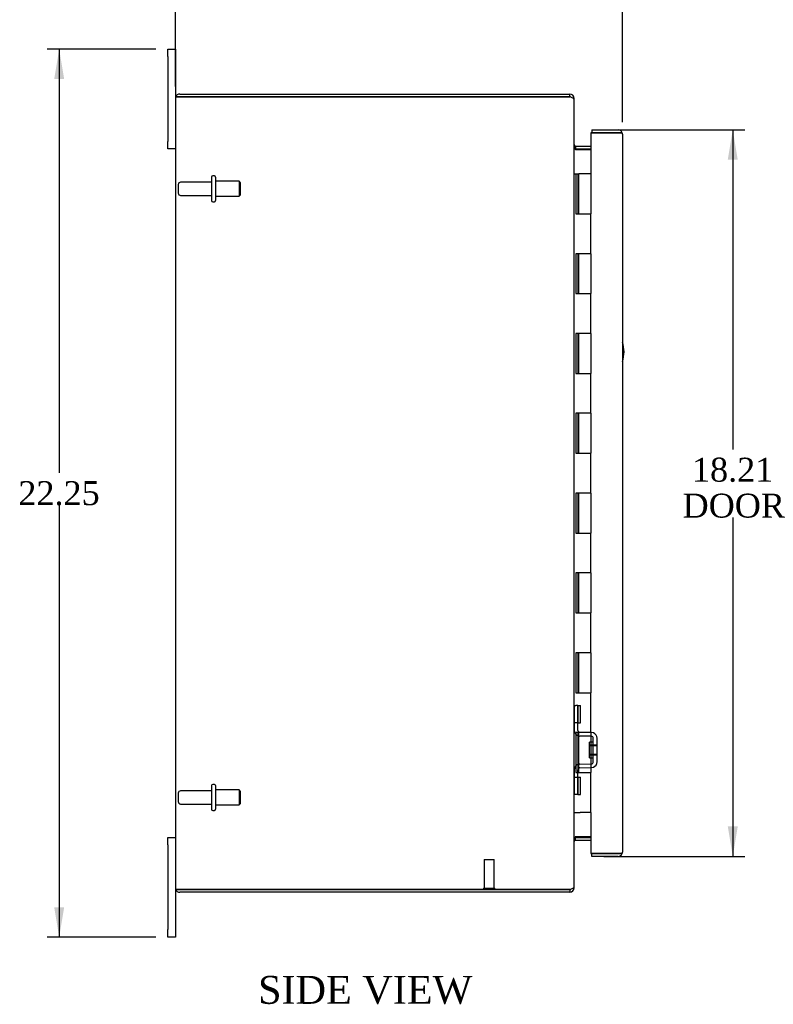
# Model space of a CAD drawing. Header units: inches. Extents: x 4 to 119, y 3 to 79.
# Tile 1 of 8: x 4 to 23, y 26 to 51. Entities that reach past the tile are written whole.
import ezdxf
from ezdxf.enums import TextEntityAlignment as Align

# ---------------------------------------------------------------- set-up
doc = ezdxf.new("R2010")
doc.units = ezdxf.units.IN
doc.header["$MEASUREMENT"] = 0
for name, color, linetype in [('COM40153-1', 7, 'CONTINUOUS'), ('COM42780', 7, 'CONTINUOUS'), ('COM48451', 7, 'CONTINUOUS'), ('COM71780-6', 7, 'CONTINUOUS'), ('DEFAULT', 7, 'CONTINUOUS'), ('FET07710', 7, 'CONTINUOUS'), ('HNG10620-16B', 7, 'CONTINUOUS'), ('HNG10620-16C', 7, 'CONTINUOUS'), ('STD21878', 7, 'CONTINUOUS'), ('STD26094', 7, 'CONTINUOUS')]:
    doc.layers.add(name, color=color, linetype=linetype)
doc.styles.add('SEACAD_TIMES_NEW_ROMAN', font='times.ttf')

# ---------------------------------------------------------------- blocks, each defined once
blk = doc.blocks.new('GDIMGGROUP5')
at = {"layer": 'DEFAULT', "linetype": 'Continuous'}
for points in [[(8.768, 52.888), (8.018, 52.763), (8.768, 52.638)], [(18.478, 52.888), (18.478, 52.638), (19.228, 52.763)]]:
    blk.add_hatch(color=136, dxfattribs=at).paths.add_polyline_path(points)
at = {"layer": 'DEFAULT', "color": 136, "linetype": 'Continuous'}
for p, q in [((8.018, 49.197), (8.018, 53.063)), ((19.228, 48.3), (19.228, 53.063)), ((8.018, 52.763), (12.39, 52.763)), ((14.857, 52.763), (19.228, 52.763))]:
    blk.add_line(p, q, dxfattribs=at)
at = {"layer": 'DEFAULT', "color": 136, "linetype": 'Continuous', "style": 'SEACAD_TIMES_NEW_ROMAN'}
blk.add_text('11.21', height=0.6, dxfattribs=at).set_placement((12.6, 53.063), align=Align.TOP_LEFT)
blk = doc.blocks.new('GDIMGGROUP6')
at = {"layer": 'DEFAULT', "linetype": 'Continuous'}
for points in [[(4.98, 49.38), (5.23, 49.38), (5.105, 50.13)], [(4.98, 28.63), (5.105, 27.88), (5.23, 28.63)]]:
    blk.add_hatch(color=136, dxfattribs=at).paths.add_polyline_path(points)
at = {"layer": 'DEFAULT', "color": 136, "linetype": 'Continuous'}
for p, q in [((7.531, 50.13), (4.805, 50.13)), ((5.105, 50.13), (5.105, 39.515)), ((5.105, 38.705), (5.105, 27.88)), ((7.531, 27.88), (4.805, 27.88))]:
    blk.add_line(p, q, dxfattribs=at)
at = {"layer": 'DEFAULT', "color": 136, "linetype": 'Continuous', "style": 'SEACAD_TIMES_NEW_ROMAN'}
blk.add_text('22.25', height=0.6, dxfattribs=at).set_placement((4.081, 39.305), align=Align.TOP_LEFT)
blk = doc.blocks.new('GDIMGGROUP21')
at = {"layer": 'DEFAULT', "linetype": 'Continuous'}
for points in [[(22.119, 47.358), (21.994, 48.108), (21.869, 47.358)], [(22.119, 30.653), (21.869, 30.653), (21.994, 29.903)]]:
    blk.add_hatch(color=136, dxfattribs=at).paths.add_polyline_path(points)
at = {"layer": 'DEFAULT', "color": 136, "linetype": 'Continuous'}
for p, q in [((18.761, 48.108), (22.294, 48.108)), ((21.994, 48.108), (21.994, 40.102)), ((21.994, 38.392), (21.994, 29.903)), ((18.761, 29.903), (22.294, 29.903))]:
    blk.add_line(p, q, dxfattribs=at)
at = {"layer": 'DEFAULT', "color": 136, "linetype": 'Continuous', "style": 'SEACAD_TIMES_NEW_ROMAN'}
for s, p in [('18.21', (20.971, 39.892)), ('DOOR', (20.736, 38.992))]:
    blk.add_text(s, height=0.6, dxfattribs=at).set_placement(p, align=Align.TOP_LEFT)

msp = doc.modelspace()

# ---------------------------------------------------------------- linework, layer by layer
at = {"layer": 'COM40153-1', "color": 7}
msp.add_arc((18.518, 42.545), 0.75, 341.2031, 18.7969, dxfattribs=at)
at = {"layer": 'COM42780', "color": 7}
for p, q in [((18.018, 33.683), (18.018, 33.246)), ((18.018, 33.683), (18.06, 33.683)), ((18.111, 33.683), (18.06, 33.683)), ((18.111, 33.683), (18.178, 33.683)), ((18.111, 33.246), (18.111, 33.683)), ((18.113, 33.683), (18.113, 33.246)), ((18.178, 33.246), (18.178, 33.683)), ((18.018, 33.246), (18.018, 33.06)), ((18.06, 33.246), (18.018, 33.246)), ((18.111, 33.246), (18.06, 33.246)), ((18.111, 33.246), (18.178, 33.246)), ((18.113, 33.06), (18.113, 33.246)), ((18.448, 32.912), (18.159, 32.917)), ((18.45, 33.007), (18.161, 33.012)), ((18.504, 32.996), (18.45, 33.007)), ((18.495, 32.27), (18.495, 32.864)), ((18.59, 32.27), (18.59, 32.864)), ((18.4, 32.372), (18.4, 32.762)), ((18.495, 32.762), (18.4, 32.762)), ((18.59, 32.692), (18.4, 32.692)), ((18.59, 32.674), (18.4, 32.674)), ((18.4, 32.461), (18.59, 32.461)), ((18.59, 32.442), (18.4, 32.442)), ((18.4, 32.372), (18.495, 32.372)), ((18.018, 32.074), (18.018, 31.889)), ((18.113, 31.889), (18.113, 32.074)), ((18.159, 32.217), (18.448, 32.222)), ((18.161, 32.122), (18.45, 32.127)), ((18.45, 32.127), (18.504, 32.139)), ((18.018, 31.889), (18.018, 31.452)), ((18.018, 31.889), (18.06, 31.889)), ((18.06, 31.889), (18.111, 31.889)), ((18.111, 31.889), (18.178, 31.889)), ((18.111, 31.452), (18.111, 31.889)), ((18.113, 31.889), (18.113, 31.452)), ((18.178, 31.452), (18.178, 31.889)), ((18.112, 31.757), (18.113, 31.757)), ((18.112, 31.648), (18.112, 31.757)), ((18.112, 31.727), (18.113, 31.727)), ((18.112, 31.648), (18.113, 31.648)), ((18.112, 31.617), (18.112, 31.648)), ((18.112, 31.642), (18.113, 31.642)), ((18.112, 31.617), (18.113, 31.617)), ((18.112, 31.584), (18.112, 31.617)), ((18.112, 31.584), (18.113, 31.584)), ((18.06, 31.452), (18.018, 31.452)), ((18.111, 31.452), (18.06, 31.452)), ((18.111, 31.452), (18.178, 31.452))]:
    msp.add_line(p, q, dxfattribs=at)
for centre, radius, start, end in [((18.161, 33.06), 0.143, 180, 206.9082), ((18.161, 33.06), 0.048, 180, 269), ((18.161, 33.06), 0.143, 206.9082, 269), ((18.447, 32.864), 0.048, 0, 89), ((18.447, 32.864), 0.143, 0, 66.6665), ((18.161, 32.074), 0.143, 153.0918, 180), ((18.161, 32.074), 0.143, 91, 153.0918), ((18.161, 32.074), 0.048, 91, 180), ((18.447, 32.27), 0.048, 271, 0), ((18.447, 32.27), 0.143, 293.3335, 0)]:
    msp.add_arc(centre, radius, start, end, dxfattribs=at)
at = {"layer": 'COM48451', "color": 7}
for p, q in [((8.018, 48.897), (8.018, 29.113)), ((8.025, 48.933), (8.126, 48.933)), ((8.126, 48.933), (8.025, 48.933)), ((8.126, 49.005), (17.91, 49.005)), ((8.126, 48.933), (17.91, 48.933)), ((17.91, 48.933), (8.126, 48.933)), ((17.91, 48.933), (17.91, 49.005)), ((17.994, 48.897), (18.018, 48.897)), ((18.018, 48.873), (18.018, 48.897)), ((18.018, 29.139), (18.018, 48.872)), ((18.054, 47.702), (18.054, 47.63)), ((18.054, 47.702), (18.433, 47.702)), ((18.054, 47.63), (18.433, 47.63)), ((18.054, 47.617), (18.433, 47.617)), ((18.433, 30.394), (18.054, 30.394)), ((18.054, 30.38), (18.433, 30.38)), ((18.054, 30.308), (18.054, 30.38)), ((18.054, 30.308), (18.433, 30.308)), ((17.994, 29.113), (18.018, 29.113)), ((18.018, 29.113), (18.018, 29.138)), ((8.126, 29.077), (8.025, 29.077)), ((8.025, 29.077), (8.126, 29.077)), ((8.126, 29.077), (17.91, 29.077)), ((17.91, 29.077), (8.126, 29.077)), ((17.91, 29.005), (8.126, 29.005)), ((17.91, 29.077), (17.91, 29.005))]:
    msp.add_line(p, q, dxfattribs=at)
for centre, radius, start, end in [((8.126, 48.897), 0.108, 160.5288, 180), ((8.126, 48.897), 0.108, 90, 160.5288), ((17.91, 48.897), 0.108, 0, 90), ((17.91, 48.897), 0.036, 51.2764, 90), ((18.054, 47.738), 0.036, 180, 270), ((18.054, 47.738), 0.108, 259.6032, 270), ((18.054, 30.272), 0.108, 90, 100.3965), ((18.054, 30.272), 0.036, 90, 180), ((8.126, 29.113), 0.108, 180, 199.4712), ((17.91, 29.113), 0.108, 270, 360), ((8.126, 29.113), 0.108, 199.4712, 270), ((17.91, 29.113), 0.036, 270, 308.7236)]:
    msp.add_arc(centre, radius, start, end, dxfattribs=at)
for centre, start_param, end_param in [((8.126, 48.897), 2.801756, 3.141593), ((8.126, 29.113), 3.141593, 3.48143)]:
    msp.add_ellipse(centre, major_axis=(0.108, 0), ratio=0.997813, start_param=start_param, end_param=end_param, dxfattribs=at)
for points, knots in [([(18.018, 48.872), (18.018, 48.877), (18.016, 48.882), (18.005, 48.892), (17.997, 48.897), (17.977, 48.908), (17.965, 48.913), (17.939, 48.923), (17.925, 48.928), (17.91, 48.933)], [0, 0, 0, 0, 0.25, 0.25, 0.5, 0.5, 0.75, 0.75, 1, 1, 1, 1]), ([(18.018, 47.72), (18.018, 47.71), (18.019, 47.7), (18.021, 47.679), (18.023, 47.669), (18.027, 47.654), (18.028, 47.65), (18.031, 47.64), (18.033, 47.636), (18.038, 47.628), (18.041, 47.624), (18.045, 47.62), (18.047, 47.619), (18.051, 47.617), (18.053, 47.617), (18.054, 47.617)], [0, 0, 0, 0, 0.25, 0.25, 0.5, 0.5, 0.625, 0.625, 0.75, 0.75, 0.875, 0.875, 0.9375, 0.9375, 1, 1, 1, 1]), ([(18.054, 30.394), (18.053, 30.394), (18.051, 30.393), (18.047, 30.392), (18.045, 30.391), (18.041, 30.386), (18.038, 30.383), (18.033, 30.375), (18.031, 30.37), (18.028, 30.361), (18.027, 30.356), (18.023, 30.342), (18.021, 30.332), (18.019, 30.311), (18.018, 30.301), (18.018, 30.29)], [0, 0, 0, 0, 0.0625, 0.0625, 0.125, 0.125, 0.25, 0.25, 0.375, 0.375, 0.5, 0.5, 0.75, 0.75, 1, 1, 1, 1]), ([(17.91, 29.077), (17.925, 29.083), (17.939, 29.088), (17.965, 29.098), (17.977, 29.103), (17.997, 29.113), (18.005, 29.119), (18.016, 29.129), (18.018, 29.134), (18.018, 29.139)], [0, 0, 0, 0, 0.25, 0.25, 0.5, 0.5, 0.75, 0.75, 1, 1, 1, 1])]:
    msp.add_open_spline(points, degree=3, knots=knots, dxfattribs=at)
at = {"layer": 'COM71780-6', "color": 7}
for p, q in [((19.12, 48.036), (18.433, 48.036)), ((18.433, 48.036), (18.433, 47.005)), ((18.461, 48.108), (18.461, 48.036)), ((18.461, 48.108), (19.12, 48.108)), ((18.461, 48.036), (19.12, 48.036)), ((19.222, 48.036), (19.12, 48.036)), ((19.12, 48.036), (19.222, 48.036)), ((19.228, 48), (19.228, 30.011)), ((18.433, 31.005), (18.433, 29.975)), ((18.433, 29.975), (19.12, 29.975)), ((18.461, 29.903), (18.461, 29.975)), ((19.12, 29.975), (18.461, 29.975)), ((19.12, 29.903), (18.461, 29.903)), ((19.12, 29.975), (19.222, 29.975)), ((19.222, 29.975), (19.12, 29.975))]:
    msp.add_line(p, q, dxfattribs=at)
for centre, start, end in [((19.12, 48), 19.4712, 90), ((19.12, 48), 0, 19.4712), ((19.12, 30.011), 270, 340.5288), ((19.12, 30.011), 340.5288, 360)]:
    msp.add_arc(centre, 0.108, start, end, dxfattribs=at)
for centre, start_param, end_param in [((19.12, 48), 3.141593, 3.48143), ((19.12, 30.011), 2.801756, 3.141593)]:
    msp.add_ellipse(centre, major_axis=(-0.108, 0), ratio=0.997813, start_param=start_param, end_param=end_param, dxfattribs=at)
at = {"layer": 'FET07710', "color": 7}
for p, q in [((7.831, 49.943), (7.831, 50.13)), ((7.831, 50.13), (8.018, 50.13)), ((8.018, 50.13), (8.018, 49.943)), ((7.831, 49.943), (7.831, 47.818)), ((8.018, 49.943), (8.018, 48.897)), ((7.831, 47.63), (7.831, 47.818)), ((8.018, 47.63), (7.831, 47.63)), ((7.831, 30.193), (7.831, 30.38)), ((7.831, 30.38), (8.018, 30.38)), ((7.831, 30.193), (7.831, 28.068)), ((8.018, 29.113), (8.018, 28.068)), ((7.831, 27.88), (7.831, 28.068)), ((8.018, 27.88), (7.831, 27.88)), ((8.018, 28.068), (8.018, 27.88))]:
    msp.add_line(p, q, dxfattribs=at)
at = {"layer": 'HNG10620-16B', "color": 7}
for p, q in [((18.018, 47.005), (18.044, 47.005)), ((18.044, 47.005), (18.062, 47.005)), ((18.062, 47.005), (18.105, 47.005)), ((18.062, 47.005), (18.062, 46.005)), ((18.105, 47.005), (18.105, 46.005)), ((18.062, 46.005), (18.171, 46.005)), ((18.171, 46.005), (18.433, 46.005)), ((18.433, 45.005), (18.433, 46.005)), ((18.171, 45.005), (18.062, 45.005)), ((18.062, 45.005), (18.062, 44.005)), ((18.105, 45.005), (18.105, 44.005)), ((18.433, 45.005), (18.171, 45.005)), ((18.062, 44.005), (18.171, 44.005)), ((18.171, 44.005), (18.433, 44.005)), ((18.433, 43.005), (18.433, 44.005)), ((18.171, 43.005), (18.062, 43.005)), ((18.062, 43.005), (18.062, 42.005)), ((18.105, 43.005), (18.105, 42.005)), ((18.433, 43.005), (18.171, 43.005)), ((18.062, 42.005), (18.171, 42.005)), ((18.171, 42.005), (18.433, 42.005)), ((18.433, 41.005), (18.433, 42.005)), ((18.171, 41.005), (18.062, 41.005)), ((18.062, 41.005), (18.062, 40.005)), ((18.105, 41.005), (18.105, 40.005)), ((18.433, 41.005), (18.171, 41.005)), ((18.062, 40.005), (18.171, 40.005)), ((18.171, 40.005), (18.433, 40.005)), ((18.433, 39.005), (18.433, 40.005)), ((18.171, 39.005), (18.062, 39.005)), ((18.062, 39.005), (18.062, 38.005)), ((18.105, 39.005), (18.105, 38.005)), ((18.433, 39.005), (18.171, 39.005)), ((18.062, 38.005), (18.171, 38.005)), ((18.171, 38.005), (18.433, 38.005)), ((18.433, 37.005), (18.433, 38.005)), ((18.171, 37.005), (18.062, 37.005)), ((18.062, 37.005), (18.062, 36.005)), ((18.105, 37.005), (18.105, 36.005)), ((18.433, 37.005), (18.171, 37.005)), ((18.062, 36.005), (18.171, 36.005)), ((18.171, 36.005), (18.433, 36.005)), ((18.433, 35.005), (18.433, 36.005)), ((18.171, 35.005), (18.062, 35.005)), ((18.062, 35.005), (18.062, 34.005)), ((18.105, 35.005), (18.105, 34.005)), ((18.433, 35.005), (18.171, 35.005)), ((18.062, 34.005), (18.171, 34.005)), ((18.171, 34.005), (18.433, 34.005)), ((18.433, 33.005), (18.433, 34.005)), ((18.171, 33.005), (18.062, 33.005)), ((18.062, 33.005), (18.062, 32.005)), ((18.105, 33.005), (18.105, 32.005)), ((18.433, 33.005), (18.171, 33.005)), ((18.062, 32.005), (18.171, 32.005)), ((18.171, 32.005), (18.433, 32.005)), ((18.433, 31.005), (18.433, 32.005)), ((18.018, 31.005), (18.044, 31.005)), ((18.044, 31.005), (18.171, 31.005)), ((18.433, 31.005), (18.171, 31.005))]:
    msp.add_line(p, q, dxfattribs=at)
at = {"layer": 'HNG10620-16C', "color": 7}
for p, q in [((18.433, 47.005), (18.126, 47.005)), ((18.126, 47.005), (18.126, 46.005)), ((18.433, 47.005), (18.433, 46.005)), ((18.171, 46.005), (18.433, 46.005)), ((18.433, 45.005), (18.433, 46.005)), ((18.126, 45.005), (18.126, 44.005)), ((18.433, 45.005), (18.171, 45.005)), ((18.433, 45.005), (18.433, 44.005)), ((18.171, 44.005), (18.433, 44.005)), ((18.433, 43.005), (18.433, 44.005)), ((18.126, 43.005), (18.126, 42.005)), ((18.433, 43.005), (18.171, 43.005)), ((18.433, 43.005), (18.433, 42.005)), ((18.171, 42.005), (18.433, 42.005)), ((18.433, 41.005), (18.433, 42.005)), ((18.126, 41.005), (18.126, 40.005)), ((18.433, 41.005), (18.171, 41.005)), ((18.433, 41.005), (18.433, 40.005)), ((18.171, 40.005), (18.433, 40.005)), ((18.433, 39.005), (18.433, 40.005)), ((18.126, 39.005), (18.126, 38.005)), ((18.433, 39.005), (18.171, 39.005)), ((18.433, 39.005), (18.433, 38.005)), ((18.171, 38.005), (18.433, 38.005)), ((18.433, 37.005), (18.433, 38.005)), ((18.126, 37.005), (18.126, 36.005)), ((18.433, 37.005), (18.171, 37.005)), ((18.433, 37.005), (18.433, 36.005)), ((18.171, 36.005), (18.433, 36.005)), ((18.433, 35.005), (18.433, 36.005)), ((18.126, 35.005), (18.126, 34.005)), ((18.433, 35.005), (18.171, 35.005)), ((18.433, 35.005), (18.433, 34.005)), ((18.171, 34.005), (18.433, 34.005)), ((18.433, 33.005), (18.433, 34.005)), ((18.126, 33.005), (18.126, 32.005)), ((18.433, 33.005), (18.171, 33.005)), ((18.433, 33.005), (18.433, 32.005)), ((18.171, 32.005), (18.433, 32.005)), ((18.433, 31.005), (18.433, 32.005))]:
    msp.add_line(p, q, dxfattribs=at)
at = {"layer": 'STD21878', "color": 7}
for p, q in [((15.761, 29.827), (16.011, 29.827)), ((15.761, 29.827), (15.761, 29.109)), ((16.011, 29.109), (16.011, 29.827)), ((15.746, 29.109), (16.027, 29.109)), ((15.746, 29.109), (15.746, 29.077)), ((15.746, 29.077), (15.746, 29.077)), ((16.027, 29.077), (16.027, 29.109)), ((16.027, 29.077), (16.027, 29.077))]:
    msp.add_line(p, q, dxfattribs=at)
at = {"layer": 'STD26094', "color": 7}
for p, q in [((8.927, 46.925), (8.927, 46.335)), ((8.997, 46.955), (8.957, 46.955)), ((9.027, 46.925), (9.027, 46.335)), ((8.09, 46.735), (8.09, 46.525)), ((8.927, 46.795), (8.15, 46.795)), ((9.615, 46.818), (9.027, 46.818)), ((9.615, 46.818), (9.615, 46.443)), ((9.652, 46.78), (9.615, 46.818)), ((9.652, 46.48), (9.652, 46.78)), ((8.15, 46.465), (8.927, 46.465)), ((9.027, 46.443), (9.615, 46.443)), ((9.615, 46.443), (9.652, 46.48)), ((8.957, 46.305), (8.997, 46.305)), ((8.927, 31.675), (8.927, 31.085)), ((8.997, 31.705), (8.957, 31.705)), ((9.027, 31.675), (9.027, 31.085)), ((8.09, 31.485), (8.09, 31.275)), ((8.927, 31.545), (8.15, 31.545)), ((9.615, 31.568), (9.027, 31.568)), ((9.615, 31.568), (9.615, 31.193)), ((9.652, 31.53), (9.615, 31.568)), ((9.652, 31.23), (9.652, 31.53)), ((8.15, 31.215), (8.927, 31.215)), ((9.027, 31.193), (9.615, 31.193)), ((9.615, 31.193), (9.652, 31.23)), ((8.957, 31.055), (8.997, 31.055))]:
    msp.add_line(p, q, dxfattribs=at)
for centre, radius, start, end in [((8.957, 46.925), 0.03, 90, 180), ((8.997, 46.925), 0.03, 0, 90), ((8.15, 46.735), 0.06, 90, 180), ((8.15, 46.525), 0.06, 180, 270), ((8.957, 46.335), 0.03, 180, 270), ((8.997, 46.335), 0.03, 270, 0), ((8.957, 31.675), 0.03, 90, 180), ((8.997, 31.675), 0.03, 0, 90), ((8.15, 31.485), 0.06, 90, 180), ((8.15, 31.275), 0.06, 180, 270), ((8.957, 31.085), 0.03, 180, 270), ((8.997, 31.085), 0.03, 270, 0)]:
    msp.add_arc(centre, radius, start, end, dxfattribs=at)

# ---------------------------------------------------------------- block references
at = {"layer": 'DEFAULT', "color": 7}
for name in ['GDIMGGROUP5', 'GDIMGGROUP6', 'GDIMGGROUP21']:
    msp.add_blockref(name, (0, 0), dxfattribs=at)

# ---------------------------------------------------------------- texts
at = {"layer": 'DEFAULT', "color": 7, "style": 'SEACAD_TIMES_NEW_ROMAN'}
msp.add_text('SIDE VIEW', height=0.7, dxfattribs=at).set_placement((10.092, 26.909), align=Align.TOP_LEFT)

doc.saveas('drawing.dxf')
